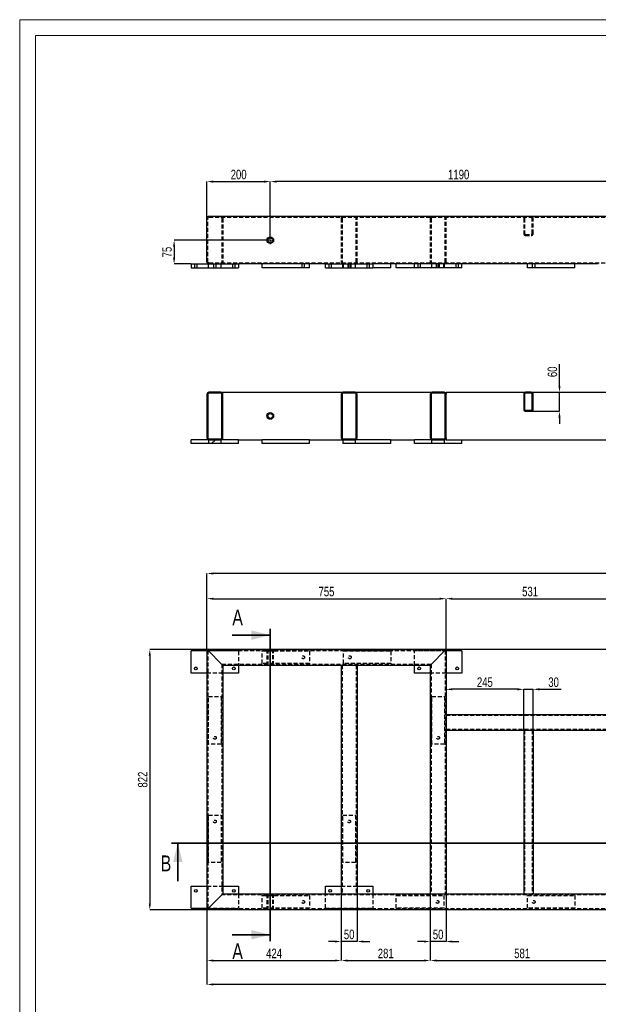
# Model space of a CAD drawing. Header units: millimetres. Extents: x 0 to 841, y 0 to 594.
# Tile 3 of 14: x 0 to 183, y 283 to 594. Entities that reach past the tile are written whole.
import ezdxf

# ---------------------------------------------------------------- set-up
doc = ezdxf.new("R2010")
doc.units = ezdxf.units.MM
doc.header["$PDSIZE"] = -1
doc.linetypes.add('CENTERX2', pattern=[20.32, 12.7, -2.54, 2.54, -2.54])
doc.linetypes.add('HIDDEN', pattern=[1.905, 1.27, -0.635])
for name, color, linetype in [('COTES', 1, 'Continuous'), ('TRAIT-FINS', 9, 'Continuous'), ('TRAIT-MIXTES', 3, 'CENTERX2'), ('TRAIT-TIRET', 2, 'HIDDEN')]:
    doc.layers.add(name, color=color, linetype=linetype)
doc.layers.add('TRAIT-FORT', color=4, linetype='Continuous', lineweight=25)
doc.styles.add('SLDTEXTSTYLE0', font='TXT', dxfattribs={"width": 0.75})
doc.dimstyles.new('SLDDIMSTYLE0', dxfattribs={"dimtxt": 3, "dimasz": 2, "dimexe": 0, "dimexo": 0.0625, "dimgap": 0.75, "dimtad": 1, "dimdec": 0, "dimlfac": 10, "dimrnd": 1e-09, "dimzin": 12, "dimdsep": 46, "dimtxsty": 'SLDTEXTSTYLE0', "dimsah": 1, "dimcen": 0.09, "dimadec": 0, "dimazin": 3, "dimtfac": 1, "dimtdec": 0, "dimtofl": 0, "dimtmove": 0, "dimatfit": 3, "dimfxl": 1, "dimfrac": 2, "dimtolj": 1, "dimtzin": 12, "dimarcsym": 0})
doc.dimstyles.new('SLDDIMSTYLE1', dxfattribs={"dimtxt": 3, "dimasz": 2, "dimexe": 0, "dimexo": 0.0625, "dimgap": 0.75, "dimtad": 1, "dimdec": 0, "dimlfac": 10, "dimrnd": 1e-09, "dimzin": 12, "dimdsep": 46, "dimtxsty": 'SLDTEXTSTYLE0', "dimsah": 1, "dimcen": 0.09, "dimadec": 0, "dimazin": 3, "dimtfac": 1, "dimtdec": 0, "dimtmove": 0, "dimatfit": 0, "dimfxl": 1, "dimfrac": 2, "dimtolj": 1, "dimtzin": 12, "dimarcsym": 0})
pattern_1 = [(45, (0, 0), (-13.4704, 13.4704), []), (45, (4.49, 2e-323), (-13.4704, 13.4704), []), (45, (8.98, 4e-323), (-13.4704, 13.4704), []), (45, (13.47, 6e-323), (-13.4704, 13.4704), [])]

# ---------------------------------------------------------------- blocks, each defined once
blk = doc.blocks.new('_D')
at = {"layer": 'COTES', "color": 0, "lineweight": -2, "transparency": 16777216}
for p, q in [((187.7, 395.27), (41.1, 395.27)), ((41.1, 393.27), (41.1, 315.07)), ((59.1, 313.07), (41.1, 313.07))]:
    blk.add_line(p, q, dxfattribs=at)
at = {"layer": 'COTES', "color": 0, "transparency": 16777216}
for points in [[(40.76, 393.27), (41.43, 393.27), (41.1, 395.27)], [(40.76, 315.07), (41.43, 315.07), (41.1, 313.07)]]:
    blk.add_solid(points, dxfattribs=at)
at = {"layer": 'Defpoints', "color": 0, "transparency": 16777216}
for p in [(187.76, 395.27), (41.1, 313.07), (59.16, 313.07)]:
    blk.add_point(p, dxfattribs=at)
at = {"layer": 'COTES', "color": 0, "transparency": 16777216, "insert": (37.35, 354.17), "char_height": 3, "attachment_point": 2, "rotation": 90, "style": 'SLDTEXTSTYLE0'}
blk.add_mtext('\\A1;822', dxfattribs=at)
blk = doc.blocks.new('_D_1')
at = {"layer": 'COTES', "color": 0, "lineweight": -2, "transparency": 16777216}
for p, q in [((59.16, 313.01), (59.16, 289.53)), ((350.86, 313.01), (350.86, 289.53)), ((348.86, 289.53), (61.16, 289.53))]:
    blk.add_line(p, q, dxfattribs=at)
at = {"layer": 'COTES', "color": 0, "transparency": 16777216}
for points in [[(61.16, 289.87), (61.16, 289.2), (59.16, 289.53)], [(348.86, 289.87), (348.86, 289.2), (350.86, 289.53)]]:
    blk.add_solid(points, dxfattribs=at)
at = {"layer": 'Defpoints', "color": 0, "transparency": 16777216}
for p in [(59.16, 313.07), (350.86, 313.07), (59.16, 289.53)]:
    blk.add_point(p, dxfattribs=at)
at = {"layer": 'COTES', "color": 0, "transparency": 16777216, "insert": (205.01, 293.28), "char_height": 3, "attachment_point": 2, "style": 'SLDTEXTSTYLE0'}
blk.add_mtext('\\A1;2917', dxfattribs=at)
blk = doc.blocks.new('_D_3')
at = {"layer": 'COTES', "color": 0, "lineweight": -2, "transparency": 16777216}
for p, q in [((101.56, 318.01), (101.56, 297.07)), ((59.16, 313.01), (59.16, 297.07)), ((61.16, 297.07), (99.56, 297.07))]:
    blk.add_line(p, q, dxfattribs=at)
at = {"layer": 'COTES', "color": 0, "transparency": 16777216}
for points in [[(61.16, 297.4), (61.16, 296.74), (59.16, 297.07)], [(99.56, 297.4), (99.56, 296.74), (101.56, 297.07)]]:
    blk.add_solid(points, dxfattribs=at)
at = {"layer": 'Defpoints', "color": 0, "transparency": 16777216}
for p in [(101.56, 318.07), (59.16, 313.07), (101.56, 297.07)]:
    blk.add_point(p, dxfattribs=at)
at = {"layer": 'COTES', "color": 0, "transparency": 16777216, "insert": (80.36, 300.82), "char_height": 3, "attachment_point": 2, "style": 'SLDTEXTSTYLE0'}
blk.add_mtext('\\A1;424', dxfattribs=at)
blk = doc.blocks.new('_D_4')
at = {"layer": 'COTES', "color": 0, "lineweight": -2, "transparency": 16777216}
for p, q in [((101.56, 318.01), (101.56, 297.07)), ((129.66, 318.01), (129.66, 297.07)), ((103.56, 297.07), (127.66, 297.07))]:
    blk.add_line(p, q, dxfattribs=at)
at = {"layer": 'COTES', "color": 0, "transparency": 16777216}
for points in [[(103.56, 297.4), (103.56, 296.74), (101.56, 297.07)], [(127.66, 297.4), (127.66, 296.74), (129.66, 297.07)]]:
    blk.add_solid(points, dxfattribs=at)
at = {"layer": 'Defpoints', "color": 0, "transparency": 16777216}
for p in [(101.56, 318.07), (129.66, 318.07), (129.66, 297.07)]:
    blk.add_point(p, dxfattribs=at)
at = {"layer": 'COTES', "color": 0, "transparency": 16777216, "insert": (115.61, 300.82), "char_height": 3, "attachment_point": 2, "style": 'SLDTEXTSTYLE0'}
blk.add_mtext('\\A1;281', dxfattribs=at)
blk = doc.blocks.new('_D_5')
at = {"layer": 'COTES', "color": 0, "lineweight": -2, "transparency": 16777216}
for p, q in [((129.66, 318.01), (129.66, 297.07)), ((187.76, 318.01), (187.76, 297.07)), ((131.66, 297.07), (185.76, 297.07))]:
    blk.add_line(p, q, dxfattribs=at)
at = {"layer": 'COTES', "color": 0, "transparency": 16777216}
for points in [[(131.66, 297.4), (131.66, 296.74), (129.66, 297.07)], [(185.76, 297.4), (185.76, 296.74), (187.76, 297.07)]]:
    blk.add_solid(points, dxfattribs=at)
at = {"layer": 'Defpoints', "color": 0, "transparency": 16777216}
for p in [(129.66, 318.07), (187.76, 318.07), (187.76, 297.07)]:
    blk.add_point(p, dxfattribs=at)
at = {"layer": 'COTES', "color": 0, "transparency": 16777216, "insert": (158.71, 300.82), "char_height": 3, "attachment_point": 2, "style": 'SLDTEXTSTYLE0'}
blk.add_mtext('\\A1;581', dxfattribs=at)
blk = doc.blocks.new('_D_9')
at = {"layer": 'COTES', "color": 0, "lineweight": -2, "transparency": 16777216}
for p, q in [((101.56, 318.01), (101.56, 303.07)), ((106.56, 318.01), (106.56, 303.07)), ((99.56, 303.07), (97.56, 303.07)), ((106.56, 303.07), (101.56, 303.07)), ((108.56, 303.07), (110.56, 303.07))]:
    blk.add_line(p, q, dxfattribs=at)
at = {"layer": 'COTES', "color": 0, "transparency": 16777216}
for points in [[(99.56, 303.4), (99.56, 302.74), (101.56, 303.07)], [(108.56, 303.4), (108.56, 302.74), (106.56, 303.07)]]:
    blk.add_solid(points, dxfattribs=at)
at = {"layer": 'Defpoints', "color": 0, "transparency": 16777216}
for p in [(101.56, 318.07), (106.56, 318.07), (101.56, 303.07)]:
    blk.add_point(p, dxfattribs=at)
at = {"layer": 'COTES', "color": 0, "transparency": 16777216, "insert": (104.06, 306.82), "char_height": 3, "attachment_point": 2, "style": 'SLDTEXTSTYLE0'}
blk.add_mtext('\\A1;50', dxfattribs=at)
blk = doc.blocks.new('_D_10')
at = {"layer": 'COTES', "color": 0, "lineweight": -2, "transparency": 16777216}
for p, q in [((129.66, 318.01), (129.66, 303.07)), ((134.66, 318.01), (134.66, 303.07)), ((127.66, 303.07), (125.66, 303.07)), ((134.66, 303.07), (129.66, 303.07)), ((136.66, 303.07), (138.66, 303.07))]:
    blk.add_line(p, q, dxfattribs=at)
at = {"layer": 'COTES', "color": 0, "transparency": 16777216}
for points in [[(127.66, 303.4), (127.66, 302.74), (129.66, 303.07)], [(136.66, 303.4), (136.66, 302.74), (134.66, 303.07)]]:
    blk.add_solid(points, dxfattribs=at)
at = {"layer": 'Defpoints', "color": 0, "transparency": 16777216}
for p in [(129.66, 318.07), (134.66, 318.07), (129.66, 303.07)]:
    blk.add_point(p, dxfattribs=at)
at = {"layer": 'COTES', "color": 0, "transparency": 16777216, "insert": (132.16, 306.82), "char_height": 3, "attachment_point": 2, "style": 'SLDTEXTSTYLE0'}
blk.add_mtext('\\A1;50', dxfattribs=at)
blk = doc.blocks.new('_D_15')
at = {"layer": 'COTES', "color": 0, "lineweight": -2, "transparency": 16777216}
for p, q in [((59.16, 395.33), (59.16, 411.27)), ((61.16, 411.27), (132.66, 411.27)), ((134.66, 395.33), (134.66, 411.27))]:
    blk.add_line(p, q, dxfattribs=at)
at = {"layer": 'COTES', "color": 0, "transparency": 16777216}
for points in [[(61.16, 411.6), (61.16, 410.94), (59.16, 411.27)], [(132.66, 411.6), (132.66, 410.94), (134.66, 411.27)]]:
    blk.add_solid(points, dxfattribs=at)
at = {"layer": 'Defpoints', "color": 0, "transparency": 16777216}
for p in [(134.66, 411.27), (59.16, 395.27), (134.66, 395.27)]:
    blk.add_point(p, dxfattribs=at)
at = {"layer": 'COTES', "color": 0, "transparency": 16777216, "insert": (96.91, 415.02), "char_height": 3, "attachment_point": 2, "style": 'SLDTEXTSTYLE0'}
blk.add_mtext('\\A1;755', dxfattribs=at)
blk = doc.blocks.new('_D_16')
at = {"layer": 'COTES', "color": 0, "lineweight": -2, "transparency": 16777216}
for p, q in [((134.66, 395.33), (134.66, 411.27)), ((136.66, 411.27), (185.76, 411.27)), ((187.76, 395.33), (187.76, 411.27))]:
    blk.add_line(p, q, dxfattribs=at)
at = {"layer": 'COTES', "color": 0, "transparency": 16777216}
for points in [[(136.66, 411.6), (136.66, 410.94), (134.66, 411.27)], [(185.76, 411.6), (185.76, 410.94), (187.76, 411.27)]]:
    blk.add_solid(points, dxfattribs=at)
at = {"layer": 'Defpoints', "color": 0, "transparency": 16777216}
for p in [(187.76, 411.27), (134.66, 395.27), (187.76, 395.27)]:
    blk.add_point(p, dxfattribs=at)
at = {"layer": 'COTES', "color": 0, "transparency": 16777216, "insert": (161.21, 415.02), "char_height": 3, "attachment_point": 2, "style": 'SLDTEXTSTYLE0'}
blk.add_mtext('\\A1;531', dxfattribs=at)
blk = doc.blocks.new('_D_18')
at = {"layer": 'COTES', "color": 0, "lineweight": -2, "transparency": 16777216}
for p, q in [((59.16, 395.33), (59.16, 419.22)), ((348.66, 419.22), (61.16, 419.22)), ((350.66, 395.33), (350.66, 419.22))]:
    blk.add_line(p, q, dxfattribs=at)
at = {"layer": 'COTES', "color": 0, "transparency": 16777216}
for points in [[(61.16, 419.55), (61.16, 418.89), (59.16, 419.22)], [(348.66, 419.55), (348.66, 418.89), (350.66, 419.22)]]:
    blk.add_solid(points, dxfattribs=at)
at = {"layer": 'Defpoints', "color": 0, "transparency": 16777216}
for p in [(59.16, 419.22), (59.16, 395.27), (350.66, 395.27)]:
    blk.add_point(p, dxfattribs=at)
at = {"layer": 'COTES', "color": 0, "transparency": 16777216, "insert": (204.91, 422.97), "char_height": 3, "attachment_point": 2, "style": 'SLDTEXTSTYLE0'}
blk.add_mtext('\\A1;2915', dxfattribs=at)
blk = doc.blocks.new('_D_19')
at = {"layer": 'COTES', "color": 0, "lineweight": -2, "transparency": 16777216}
for p, q in [((134.66, 395.21), (134.66, 382.67)), ((157.19, 382.67), (136.66, 382.67)), ((159.19, 369.83), (159.19, 382.67))]:
    blk.add_line(p, q, dxfattribs=at)
at = {"layer": 'COTES', "color": 0, "transparency": 16777216}
for points in [[(136.66, 383), (136.66, 382.34), (134.66, 382.67)], [(157.19, 383), (157.19, 382.34), (159.19, 382.67)]]:
    blk.add_solid(points, dxfattribs=at)
at = {"layer": 'Defpoints', "color": 0, "transparency": 16777216}
for p in [(134.66, 395.27), (134.66, 382.67), (159.19, 369.77)]:
    blk.add_point(p, dxfattribs=at)
at = {"layer": 'COTES', "color": 0, "transparency": 16777216, "insert": (146.93, 386.42), "char_height": 3, "attachment_point": 2, "style": 'SLDTEXTSTYLE0'}
blk.add_mtext('\\A1;245', dxfattribs=at)
blk = doc.blocks.new('_D_20')
at = {"layer": 'COTES', "color": 0, "lineweight": -2, "transparency": 16777216}
for p, q in [((157.19, 382.67), (155.19, 382.67)), ((159.19, 369.83), (159.19, 382.67)), ((159.19, 382.67), (162.19, 382.67)), ((162.19, 369.83), (162.19, 382.67)), ((164.19, 382.67), (171.07, 382.67))]:
    blk.add_line(p, q, dxfattribs=at)
at = {"layer": 'COTES', "color": 0, "transparency": 16777216}
for points in [[(157.19, 383), (157.19, 382.34), (159.19, 382.67)], [(164.19, 383), (164.19, 382.34), (162.19, 382.67)]]:
    blk.add_solid(points, dxfattribs=at)
at = {"layer": 'Defpoints', "color": 0, "transparency": 16777216}
for p in [(162.19, 382.67), (159.19, 369.77), (162.19, 369.77)]:
    blk.add_point(p, dxfattribs=at)
at = {"layer": 'COTES', "color": 0, "transparency": 16777216, "insert": (168.63, 386.42), "char_height": 3, "attachment_point": 2, "style": 'SLDTEXTSTYLE0'}
blk.add_mtext('\\A1;30', dxfattribs=at)
blk = doc.blocks.new('_D_92')
at = {"layer": 'COTES', "color": 0, "lineweight": -2, "transparency": 16777216}
for p, q in [((170.5, 478.44), (170.5, 485.31)), ((134.72, 476.44), (170.5, 476.44)), ((170.5, 470.44), (170.5, 476.44)), ((161.66, 470.44), (170.5, 470.44)), ((170.5, 468.44), (170.5, 466.44))]:
    blk.add_line(p, q, dxfattribs=at)
at = {"layer": 'COTES', "color": 0, "transparency": 16777216}
for points in [[(170.16, 478.44), (170.83, 478.44), (170.5, 476.44)], [(170.16, 468.44), (170.83, 468.44), (170.5, 470.44)]]:
    blk.add_solid(points, dxfattribs=at)
at = {"layer": 'Defpoints', "color": 0, "transparency": 16777216}
for p in [(134.66, 476.44), (170.5, 476.44), (161.59, 470.44)]:
    blk.add_point(p, dxfattribs=at)
at = {"layer": 'COTES', "color": 0, "transparency": 16777216, "insert": (166.75, 482.87), "char_height": 3, "attachment_point": 2, "rotation": 90, "style": 'SLDTEXTSTYLE0'}
blk.add_mtext('\\A1;60', dxfattribs=at)
blk = doc.blocks.new('_D_93')
at = {"layer": 'COTES', "color": 0, "lineweight": -2, "transparency": 16777216}
for p, q in [((79.16, 525.72), (79.16, 542.9)), ((196.16, 542.9), (81.16, 542.9)), ((198.16, 525.72), (198.16, 542.9))]:
    blk.add_line(p, q, dxfattribs=at)
at = {"layer": 'COTES', "color": 0, "transparency": 16777216}
for points in [[(81.16, 543.24), (81.16, 542.57), (79.16, 542.9)], [(196.16, 543.24), (196.16, 542.57), (198.16, 542.9)]]:
    blk.add_solid(points, dxfattribs=at)
at = {"layer": 'Defpoints', "color": 0, "transparency": 16777216}
for p in [(79.16, 542.9), (79.16, 525.66), (198.16, 525.66)]:
    blk.add_point(p, dxfattribs=at)
at = {"layer": 'COTES', "color": 0, "transparency": 16777216, "insert": (138.66, 546.65), "char_height": 3, "attachment_point": 2, "style": 'SLDTEXTSTYLE0'}
blk.add_mtext('\\A1;1190', dxfattribs=at)
blk = doc.blocks.new('_D_94')
at = {"layer": 'COTES', "color": 0, "lineweight": -2, "transparency": 16777216}
for p, q in [((59.16, 531.37), (59.16, 542.9)), ((61.16, 542.9), (77.16, 542.9)), ((79.16, 525.72), (79.16, 542.9))]:
    blk.add_line(p, q, dxfattribs=at)
at = {"layer": 'COTES', "color": 0, "transparency": 16777216}
for points in [[(61.16, 543.24), (61.16, 542.57), (59.16, 542.9)], [(77.16, 543.24), (77.16, 542.57), (79.16, 542.9)]]:
    blk.add_solid(points, dxfattribs=at)
at = {"layer": 'Defpoints', "color": 0, "transparency": 16777216}
for p in [(79.16, 542.9), (59.16, 531.31), (79.16, 525.66)]:
    blk.add_point(p, dxfattribs=at)
at = {"layer": 'COTES', "color": 0, "transparency": 16777216, "insert": (69.16, 546.65), "char_height": 3, "attachment_point": 2, "style": 'SLDTEXTSTYLE0'}
blk.add_mtext('\\A1;200', dxfattribs=at)
blk = doc.blocks.new('_D_95')
at = {"layer": 'COTES', "color": 0, "lineweight": -2, "transparency": 16777216}
for p, q in [((77.85, 524.41), (48.78, 524.41)), ((48.78, 522.41), (48.78, 518.91)), ((54.1, 516.91), (48.78, 516.91))]:
    blk.add_line(p, q, dxfattribs=at)
at = {"layer": 'COTES', "color": 0, "transparency": 16777216}
for points in [[(48.45, 522.41), (49.11, 522.41), (48.78, 524.41)], [(48.45, 518.91), (49.11, 518.91), (48.78, 516.91)]]:
    blk.add_solid(points, dxfattribs=at)
at = {"layer": 'Defpoints', "color": 0, "transparency": 16777216}
for p in [(77.91, 524.41), (48.78, 516.91), (54.16, 516.91)]:
    blk.add_point(p, dxfattribs=at)
at = {"layer": 'COTES', "color": 0, "transparency": 16777216, "insert": (45.03, 520.66), "char_height": 3, "attachment_point": 2, "rotation": 90, "style": 'SLDTEXTSTYLE0'}
blk.add_mtext('\\A1;75', dxfattribs=at)
blk = doc.blocks.new('SW_CENTERMARKSYMBOL_43')
at = {"layer": 'TRAIT-MIXTES', "color": 0}
for p, q in [((-0.4, 0), (-1.25, 0)), ((0, 0), (-0.2, 0)), ((0, 0.4), (0, 1.25)), ((0, 0), (0, 0.2)), ((0, 0), (0, -0.2)), ((0, 0), (0.2, 0)), ((0.4, 0), (1.25, 0)), ((0, -0.4), (0, -1.25))]:
    blk.add_line(p, q, dxfattribs=at)

msp = doc.modelspace()

# ---------------------------------------------------------------- hatches: boundary and pattern name
at = {"layer": 'TRAIT-FINS'}
h = msp.add_hatch(dxfattribs=at)
h.set_pattern_fill('DIN 201 ACIER ET FONTE', color=256, style=0, pattern_type=2)
h.set_pattern_definition(pattern_1)
edge = h.paths.add_edge_path(flags=0)
edge.add_line((59.76, 461.44), (63.56, 461.44))
edge.add_arc((63.56, 462.04), 0.6, 270, 360)
edge.add_line((64.16, 462.04), (64.16, 475.84))
edge.add_arc((63.56, 475.84), 0.6, 0, 90)
edge.add_line((63.56, 476.44), (59.76, 476.44))
edge.add_arc((59.76, 475.84), 0.6, 90, 180)
edge.add_line((59.16, 475.84), (59.16, 462.04))
edge.add_arc((59.76, 462.04), 0.6, 180, 270)
edge = h.paths.add_edge_path(flags=0)
edge.add_arc((63.56, 462.04), 0.3, 270, 360, ccw=False)
edge.add_line((63.56, 461.74), (59.76, 461.74))
edge.add_arc((59.76, 462.04), 0.3, 180, 270, ccw=False)
edge.add_line((59.46, 462.04), (59.46, 475.84))
edge.add_arc((59.76, 475.84), 0.3, 90, 180, ccw=False)
edge.add_line((59.76, 476.14), (63.56, 476.14))
edge.add_arc((63.56, 475.84), 0.3, 0, 90, ccw=False)
edge.add_line((63.86, 475.84), (63.86, 462.04))
h = msp.add_hatch(dxfattribs=at)
h.set_pattern_fill('DIN 201 ACIER ET FONTE', color=256, style=0, pattern_type=2)
h.set_pattern_definition(pattern_1)
edge = h.paths.add_edge_path(flags=0)
edge.add_line((102.16, 461.44), (105.96, 461.44))
edge.add_arc((105.96, 462.04), 0.6, 270, 360)
edge.add_line((106.56, 462.04), (106.56, 475.84))
edge.add_arc((105.96, 475.84), 0.6, 0, 90)
edge.add_line((105.96, 476.44), (102.16, 476.44))
edge.add_arc((102.16, 475.84), 0.6, 90, 180)
edge.add_line((101.56, 475.84), (101.56, 462.04))
edge.add_arc((102.16, 462.04), 0.6, 180, 270)
edge = h.paths.add_edge_path(flags=0)
edge.add_arc((105.96, 462.04), 0.3, 270, 360, ccw=False)
edge.add_line((105.96, 461.74), (102.16, 461.74))
edge.add_arc((102.16, 462.04), 0.3, 180, 270, ccw=False)
edge.add_line((101.86, 462.04), (101.86, 475.84))
edge.add_arc((102.16, 475.84), 0.3, 90, 180, ccw=False)
edge.add_line((102.16, 476.14), (105.96, 476.14))
edge.add_arc((105.96, 475.84), 0.3, 0, 90, ccw=False)
edge.add_line((106.26, 475.84), (106.26, 462.04))
h = msp.add_hatch(dxfattribs=at)
h.set_pattern_fill('DIN 201 ACIER ET FONTE', color=256, style=0, pattern_type=2)
h.set_pattern_definition(pattern_1)
edge = h.paths.add_edge_path(flags=0)
edge.add_line((130.26, 461.44), (134.06, 461.44))
edge.add_arc((134.06, 462.04), 0.6, 270, 360)
edge.add_line((134.66, 462.04), (134.66, 475.84))
edge.add_arc((134.06, 475.84), 0.6, 0, 90)
edge.add_line((134.06, 476.44), (130.26, 476.44))
edge.add_arc((130.26, 475.84), 0.6, 90, 180)
edge.add_line((129.66, 475.84), (129.66, 462.04))
edge.add_arc((130.26, 462.04), 0.6, 180, 270)
edge = h.paths.add_edge_path(flags=0)
edge.add_arc((134.06, 462.04), 0.3, 270, 360, ccw=False)
edge.add_line((134.06, 461.74), (130.26, 461.74))
edge.add_arc((130.26, 462.04), 0.3, 180, 270, ccw=False)
edge.add_line((129.96, 462.04), (129.96, 475.84))
edge.add_arc((130.26, 475.84), 0.3, 90, 180, ccw=False)
edge.add_line((130.26, 476.14), (134.06, 476.14))
edge.add_arc((134.06, 475.84), 0.3, 0, 90, ccw=False)
edge.add_line((134.36, 475.84), (134.36, 462.04))
h = msp.add_hatch(dxfattribs=at)
h.set_pattern_fill('DIN 201 ACIER ET FONTE', color=256, style=0, pattern_type=2)
h.set_pattern_definition(pattern_1)
edge = h.paths.add_edge_path(flags=0)
edge.add_arc((161.59, 471.04), 0.6, 270, 360)
edge.add_line((162.19, 471.04), (162.19, 475.84))
edge.add_arc((161.59, 475.84), 0.6, 0, 90)
edge.add_line((161.59, 476.44), (159.79, 476.44))
edge.add_arc((159.79, 475.84), 0.6, 90, 180)
edge.add_line((159.19, 475.84), (159.19, 471.04))
edge.add_arc((159.79, 471.04), 0.6, 180, 270)
edge.add_line((159.79, 470.44), (161.59, 470.44))
edge = h.paths.add_edge_path(flags=0)
edge.add_line((161.59, 470.74), (159.79, 470.74))
edge.add_arc((159.79, 471.04), 0.3, 180, 270, ccw=False)
edge.add_line((159.49, 471.04), (159.49, 475.84))
edge.add_arc((159.79, 475.84), 0.3, 90, 180, ccw=False)
edge.add_line((159.79, 476.14), (161.59, 476.14))
edge.add_arc((161.59, 475.84), 0.3, 0, 90, ccw=False)
edge.add_line((161.89, 475.84), (161.89, 471.04))
edge.add_arc((161.59, 471.04), 0.3, 270, 360, ccw=False)
h = msp.add_hatch(dxfattribs=at)
h.set_pattern_fill('DIN 201 ACIER ET FONTE', color=256, style=0, pattern_type=2)
h.set_pattern_definition(pattern_1)
h.paths.add_polyline_path([(59.66, 460.24), (63.66, 460.24), (63.66, 461.44), (59.66, 461.44)], flags=0)
h = msp.add_hatch(dxfattribs=at)
h.set_pattern_fill('DIN 201 ACIER ET FONTE', color=256, style=0, pattern_type=2)
h.set_pattern_definition(pattern_1)
h.paths.add_polyline_path([(102.06, 460.24), (106.06, 460.24), (106.06, 461.44), (102.06, 461.44)], flags=0)

# ---------------------------------------------------------------- linework, layer by layer
at = {"lineweight": 18}
for p, q in [((841, 594), (0, 594)), ((0, 594), (0, 0)), ((5, 589), (5, 5)), ((836, 589), (5, 589))]:
    msp.add_line(p, q, dxfattribs=at)
at = {"lineweight": 35}
for p, q in [((79.16, 401.75), (79.16, 303.21)), ((67.16, 399.75), (79.16, 399.75)), ((363.99, 334.15), (47.96, 334.15)), ((49.96, 322.15), (49.96, 334.15)), ((67.16, 305.21), (79.16, 305.21))]:
    msp.add_line(p, q, dxfattribs=at)
for points in [[(79.16, 399.75), (73.16, 401.25), (73.16, 398.25)], [(49.96, 334.15), (48.46, 328.15), (51.46, 328.15)], [(79.16, 305.21), (73.16, 306.71), (73.16, 303.71)]]:
    msp.add_solid(points, dxfattribs=at)
at = {"layer": 'TRAIT-FORT', "lineweight": 25}
for p, q in [((350.66, 531.91), (59.76, 531.91)), ((59.16, 517.51), (59.16, 531.31)), ((54.16, 516.91), (54.16, 515.71)), ((54.16, 516.91), (69.16, 516.91)), ((76.56, 516.91), (69.16, 516.91)), ((69.16, 516.91), (69.16, 515.71)), ((91.56, 516.91), (76.56, 516.91)), ((76.56, 515.71), (76.56, 516.91)), ((96.56, 516.91), (91.56, 516.91)), ((91.56, 515.71), (91.56, 516.91)), ((96.56, 516.91), (111.56, 516.91)), ((96.56, 515.71), (96.56, 516.91)), ((111.56, 516.91), (111.56, 515.71)), ((118.96, 516.91), (111.56, 516.91)), ((117.26, 515.71), (117.26, 516.91)), ((118.96, 515.71), (118.96, 516.91)), ((133.96, 516.91), (118.96, 516.91)), ((133.96, 515.71), (133.96, 516.91)), ((160.36, 516.91), (133.96, 516.91)), ((134.16, 515.71), (134.16, 516.91)), ((139.66, 515.71), (139.66, 516.91)), ((160.36, 515.71), (160.36, 516.91)), ((175.36, 516.91), (160.36, 516.91)), ((175.36, 515.71), (175.36, 516.91)), ((182.76, 516.91), (175.36, 516.91)), ((54.16, 515.71), (69.16, 515.71)), ((91.56, 515.71), (76.56, 515.71)), ((96.56, 515.71), (111.56, 515.71)), ((117.26, 515.71), (111.56, 515.71)), ((133.96, 515.71), (118.96, 515.71)), ((134.16, 515.71), (133.96, 515.71)), ((139.66, 515.71), (134.16, 515.71)), ((175.36, 515.71), (160.36, 515.71)), ((59.16, 475.84), (59.16, 462.04)), ((59.46, 475.84), (59.46, 462.04)), ((63.56, 476.44), (59.76, 476.44)), ((63.56, 476.14), (59.76, 476.14)), ((63.56, 476.44), (102.16, 476.44)), ((63.86, 462.04), (63.86, 475.84)), ((64.16, 462.04), (64.16, 475.84)), ((101.56, 475.84), (101.56, 462.04)), ((101.86, 475.84), (101.86, 462.04)), ((105.96, 476.44), (102.16, 476.44)), ((105.96, 476.14), (102.16, 476.14)), ((105.96, 476.44), (130.26, 476.44)), ((106.26, 462.04), (106.26, 475.84)), ((106.56, 462.04), (106.56, 475.84)), ((129.66, 475.84), (129.66, 462.04)), ((129.96, 475.84), (129.96, 462.04)), ((134.06, 476.44), (130.26, 476.44)), ((134.06, 476.14), (130.26, 476.14)), ((134.36, 462.04), (134.36, 475.84)), ((134.66, 476.44), (159.79, 476.44)), ((134.66, 476.44), (134.66, 475.84)), ((134.66, 462.04), (134.66, 475.84)), ((159.19, 475.84), (159.19, 471.04)), ((159.49, 475.84), (159.49, 471.04)), ((161.59, 476.44), (159.79, 476.44)), ((161.59, 476.14), (159.79, 476.14)), ((161.59, 476.44), (188.36, 476.44)), ((161.89, 471.04), (161.89, 475.84)), ((162.19, 471.04), (162.19, 475.84)), ((159.79, 470.74), (161.59, 470.74)), ((159.79, 470.44), (161.59, 470.44)), ((54.16, 460.24), (54.16, 461.44)), ((59.66, 461.44), (54.16, 461.44)), ((59.66, 460.24), (54.16, 460.24)), ((63.66, 461.44), (59.66, 461.44)), ((59.66, 461.44), (59.66, 460.24)), ((63.66, 460.24), (59.66, 460.24)), ((59.76, 461.74), (63.56, 461.74)), ((59.76, 461.44), (63.56, 461.44)), ((63.66, 460.24), (63.66, 461.44)), ((69.16, 461.44), (63.66, 461.44)), ((69.16, 460.24), (63.66, 460.24)), ((69.16, 461.44), (76.56, 461.44)), ((69.16, 460.24), (69.16, 461.44)), ((76.56, 460.24), (76.56, 461.44)), ((91.56, 461.44), (76.56, 461.44)), ((91.56, 460.24), (76.56, 460.24)), ((91.56, 461.44), (102.06, 461.44)), ((91.56, 460.24), (91.56, 461.44)), ((106.06, 461.44), (102.06, 461.44)), ((102.06, 461.44), (102.06, 460.24)), ((106.06, 460.24), (102.06, 460.24)), ((102.16, 461.74), (105.96, 461.74)), ((102.16, 461.44), (105.96, 461.44)), ((106.06, 460.24), (106.06, 461.44)), ((117.26, 461.44), (106.06, 461.44)), ((117.26, 460.24), (106.06, 460.24)), ((117.26, 461.44), (124.66, 461.44)), ((117.26, 460.24), (117.26, 461.44)), ((130.16, 461.44), (124.66, 461.44)), ((124.66, 460.24), (124.66, 461.44)), ((130.16, 460.24), (124.66, 460.24)), ((130.16, 460.24), (130.16, 461.44)), ((134.16, 460.24), (130.16, 460.24)), ((130.26, 461.74), (134.06, 461.74)), ((130.26, 461.44), (134.06, 461.44)), ((134.66, 461.44), (134.16, 461.44)), ((134.16, 460.24), (134.16, 461.44)), ((139.66, 460.24), (134.16, 460.24)), ((134.66, 462.04), (134.66, 461.44)), ((134.66, 461.44), (188.26, 461.44)), ((139.66, 460.24), (139.66, 461.44)), ((54.16, 387.77), (54.16, 394.77)), ((59.16, 394.77), (54.16, 394.77)), ((59.16, 395.27), (134.66, 395.27)), ((59.16, 395.27), (59.16, 313.07)), ((63.56, 390.87), (59.76, 394.67)), ((134.06, 394.67), (130.26, 390.87)), ((134.66, 395.27), (134.66, 374.77)), ((139.66, 394.77), (134.66, 394.77)), ((139.66, 394.77), (139.66, 387.77)), ((64.16, 390.27), (101.56, 390.27)), ((64.16, 390.27), (64.16, 318.07)), ((69.16, 390.27), (69.16, 387.77)), ((101.56, 390.27), (101.56, 318.07)), ((101.56, 390.27), (102.16, 390.27)), ((102.16, 390.27), (105.96, 390.27)), ((105.96, 390.27), (106.56, 390.27)), ((106.56, 390.27), (106.56, 318.07)), ((106.56, 390.27), (129.66, 390.27)), ((124.66, 387.77), (124.66, 390.27)), ((129.66, 390.27), (129.66, 318.07)), ((59.16, 387.77), (54.16, 387.77)), ((69.16, 387.77), (64.16, 387.77)), ((129.66, 387.77), (124.66, 387.77)), ((139.66, 387.77), (134.66, 387.77)), ((134.66, 374.77), (187.76, 374.77)), ((134.66, 374.77), (134.66, 374.17)), ((134.66, 374.17), (134.66, 370.37)), ((134.66, 370.37), (134.66, 369.77)), ((134.66, 369.77), (159.19, 369.77)), ((134.66, 369.77), (134.66, 318.07)), ((159.19, 369.77), (159.19, 318.07)), ((159.19, 369.77), (159.79, 369.77)), ((159.79, 369.77), (161.59, 369.77)), ((161.59, 369.77), (162.19, 369.77)), ((162.19, 369.77), (187.76, 369.77)), ((162.19, 369.77), (162.19, 318.07)), ((54.16, 320.57), (59.16, 320.57)), ((54.16, 313.57), (54.16, 320.57)), ((64.16, 320.57), (69.16, 320.57)), ((69.16, 320.57), (69.16, 318.07)), ((96.56, 320.57), (101.56, 320.57)), ((96.56, 318.07), (96.56, 320.57)), ((106.56, 320.57), (111.56, 320.57)), ((111.56, 320.57), (111.56, 318.07)), ((59.76, 313.67), (63.56, 317.47)), ((101.56, 318.07), (64.16, 318.07)), ((102.16, 318.07), (101.56, 318.07)), ((105.96, 318.07), (102.16, 318.07)), ((106.56, 318.07), (105.96, 318.07)), ((129.66, 318.07), (106.56, 318.07)), ((130.26, 318.07), (129.66, 318.07)), ((134.06, 318.07), (130.26, 318.07)), ((134.66, 318.07), (134.06, 318.07)), ((159.19, 318.07), (134.66, 318.07)), ((159.79, 318.07), (159.19, 318.07)), ((161.59, 318.07), (159.79, 318.07)), ((162.19, 318.07), (161.59, 318.07)), ((187.76, 318.07), (162.19, 318.07)), ((54.16, 313.57), (59.16, 313.57)), ((350.66, 313.07), (59.16, 313.07))]:
    msp.add_line(p, q, dxfattribs=at)
at = {"layer": 'TRAIT-FORT', "lineweight": 25, "flags": 128}
for points in [[(59.76, 394.67), (59.66, 394.77), (59.56, 394.88), (59.46, 394.97), (59.38, 395.06), (59.3, 395.13), (59.24, 395.19), (59.2, 395.23), (59.17, 395.26), (59.16, 395.27)], [(59.76, 394.67), (59.64, 394.79), (59.53, 394.9), (59.43, 395), (59.34, 395.09), (59.26, 395.17), (59.21, 395.22), (59.17, 395.26), (59.16, 395.27)], [(134.66, 395.27), (134.65, 395.26), (134.62, 395.23), (134.58, 395.19), (134.52, 395.13), (134.45, 395.06), (134.36, 394.97), (134.27, 394.88), (134.16, 394.77), (134.06, 394.67)], [(134.06, 394.67), (134.16, 394.77), (134.27, 394.88), (134.36, 394.97), (134.45, 395.06), (134.52, 395.13), (134.58, 395.19), (134.62, 395.23), (134.65, 395.26), (134.66, 395.27)], [(64.16, 390.27), (64.15, 390.28), (64.12, 390.32), (64.06, 390.37), (63.98, 390.45), (63.89, 390.54), (63.79, 390.64), (63.68, 390.75), (63.56, 390.87)], [(64.16, 390.27), (64.15, 390.28), (64.12, 390.32), (64.06, 390.37), (63.98, 390.45), (63.89, 390.54), (63.79, 390.64), (63.68, 390.75), (63.56, 390.87)], [(130.26, 390.87), (130.14, 390.75), (130.03, 390.64), (129.93, 390.54), (129.84, 390.45), (129.76, 390.37), (129.71, 390.32), (129.67, 390.28), (129.66, 390.27)], [(129.66, 390.27), (129.67, 390.28), (129.71, 390.32), (129.76, 390.37), (129.84, 390.45), (129.93, 390.54), (130.03, 390.64), (130.14, 390.75), (130.26, 390.87)], [(63.56, 317.47), (63.68, 317.59), (63.79, 317.7), (63.89, 317.8), (63.98, 317.89), (64.06, 317.97), (64.12, 318.02), (64.15, 318.06), (64.16, 318.07)], [(63.56, 317.47), (63.68, 317.59), (63.79, 317.7), (63.89, 317.8), (63.98, 317.89), (64.06, 317.97), (64.12, 318.02), (64.15, 318.06), (64.16, 318.07)], [(59.16, 313.07), (59.17, 313.08), (59.21, 313.12), (59.26, 313.17), (59.34, 313.25), (59.43, 313.34), (59.53, 313.44), (59.64, 313.55), (59.76, 313.67)], [(59.16, 313.07), (59.17, 313.08), (59.21, 313.12), (59.26, 313.17), (59.34, 313.25), (59.43, 313.34), (59.53, 313.44), (59.64, 313.55), (59.76, 313.67)]]:
    msp.add_lwpolyline(points, dxfattribs=at)
at = {"layer": 'TRAIT-FORT', "lineweight": 25}
for centre, radius in [((79.16, 524.41), 1.05), ((79.16, 524.41), 0.75), ((79.16, 468.94), 1.05), ((79.16, 468.94), 0.75), ((55.66, 389.27), 0.45), ((67.66, 389.27), 0.45), ((126.16, 389.27), 0.45), ((138.16, 389.27), 0.45), ((55.66, 319.07), 0.45), ((67.66, 319.07), 0.45), ((98.06, 319.07), 0.45), ((110.06, 319.07), 0.45)]:
    msp.add_circle(centre, radius, dxfattribs=at)
for centre, radius, start, end in [((59.76, 531.31), 0.6, 90, 180), ((59.76, 517.51), 0.6, 180, 270), ((59.76, 475.84), 0.6, 90, 180), ((59.76, 475.84), 0.3, 90, 180), ((63.56, 475.84), 0.6, 0, 90), ((63.56, 475.84), 0.3, 0, 90), ((102.16, 475.84), 0.6, 90, 180), ((102.16, 475.84), 0.3, 90, 180), ((105.96, 475.84), 0.6, 0, 90), ((105.96, 475.84), 0.3, 0, 90), ((130.26, 475.84), 0.6, 90, 180), ((130.26, 475.84), 0.3, 90, 180), ((134.06, 475.84), 0.6, 0, 90), ((134.06, 475.84), 0.3, 0, 90), ((159.79, 475.84), 0.6, 90, 180), ((159.79, 475.84), 0.3, 90, 180), ((161.59, 475.84), 0.6, 0, 90), ((161.59, 475.84), 0.3, 0, 90), ((159.79, 471.04), 0.6, 180, 270), ((159.79, 471.04), 0.3, 180, 270), ((161.59, 471.04), 0.6, 270, 0), ((161.59, 471.04), 0.3, 270, 0), ((59.76, 462.04), 0.6, 180, 270), ((59.76, 462.04), 0.3, 180, 270), ((63.56, 462.04), 0.6, 270, 0), ((63.56, 462.04), 0.3, 270, 0), ((102.16, 462.04), 0.6, 180, 270), ((102.16, 462.04), 0.3, 180, 270), ((105.96, 462.04), 0.6, 270, 0), ((105.96, 462.04), 0.3, 270, 0), ((130.26, 462.04), 0.6, 180, 270), ((130.26, 462.04), 0.3, 180, 270), ((134.06, 462.04), 0.6, 270, 0), ((134.06, 462.04), 0.3, 270, 0)]:
    msp.add_arc(centre, radius, start, end, dxfattribs=at)
at = {"layer": 'TRAIT-TIRET'}
for p, q in [((350.66, 531.61), (59.76, 531.61)), ((134.66, 531.91), (134.66, 531.31)), ((59.46, 517.51), (59.46, 531.31)), ((63.86, 531.31), (63.86, 517.51)), ((64.16, 531.31), (64.16, 517.51)), ((101.56, 531.31), (101.56, 517.51)), ((101.86, 531.31), (101.86, 517.51)), ((106.26, 517.51), (106.26, 531.31)), ((106.56, 517.51), (106.56, 531.31)), ((129.66, 531.31), (129.66, 517.51)), ((129.96, 531.31), (129.96, 517.51)), ((134.36, 517.51), (134.36, 531.31)), ((134.66, 517.51), (134.66, 531.31)), ((159.19, 531.31), (159.19, 526.51)), ((159.49, 531.31), (159.49, 526.51)), ((161.89, 526.51), (161.89, 531.31)), ((162.19, 526.51), (162.19, 531.31)), ((159.79, 526.21), (161.59, 526.21)), ((159.79, 525.91), (161.59, 525.91)), ((55.21, 516.91), (55.21, 515.71)), ((56.11, 515.71), (56.11, 516.91)), ((59.66, 515.71), (59.66, 516.91)), ((350.66, 517.21), (59.76, 517.21)), ((61.21, 516.91), (61.21, 515.71)), ((62.11, 515.71), (62.11, 516.91)), ((63.66, 515.71), (63.66, 516.91)), ((67.21, 516.91), (67.21, 515.71)), ((68.11, 515.71), (68.11, 516.91)), ((89.11, 516.91), (89.11, 515.71)), ((90.01, 515.71), (90.01, 516.91)), ((97.61, 516.91), (97.61, 515.71)), ((98.51, 515.71), (98.51, 516.91)), ((102.06, 515.71), (102.06, 516.91)), ((102.26, 515.71), (102.26, 516.91)), ((103.61, 516.91), (103.61, 515.71)), ((103.81, 516.91), (103.81, 515.71)), ((104.51, 515.71), (104.51, 516.91)), ((104.71, 515.71), (104.71, 516.91)), ((106.06, 515.71), (106.06, 516.91)), ((109.61, 516.91), (109.61, 515.71)), ((110.51, 515.71), (110.51, 516.91)), ((124.66, 515.71), (124.66, 516.91)), ((125.71, 516.91), (125.71, 515.71)), ((126.61, 515.71), (126.61, 516.91)), ((130.16, 515.71), (130.16, 516.91)), ((131.51, 516.91), (131.51, 515.71)), ((131.71, 516.91), (131.71, 515.71)), ((132.41, 515.71), (132.41, 516.91)), ((132.61, 515.71), (132.61, 516.91)), ((134.66, 517.51), (134.66, 516.91)), ((137.71, 516.91), (137.71, 515.71)), ((138.61, 515.71), (138.61, 516.91)), ((161.91, 516.91), (161.91, 515.71)), ((162.81, 515.71), (162.81, 516.91)), ((69.16, 394.77), (59.16, 394.77)), ((59.46, 394.97), (134.36, 394.97)), ((59.46, 394.97), (59.46, 313.37)), ((69.16, 394.77), (69.16, 390.27)), ((76.56, 390.77), (76.56, 394.77)), ((76.56, 394.77), (91.56, 394.77)), ((78.11, 395.27), (80.21, 395.27)), ((78.11, 395.27), (78.11, 390.27)), ((78.11, 395.27), (78.11, 394.97)), ((78.41, 395.27), (78.41, 390.27)), ((79.91, 390.27), (79.91, 395.27)), ((80.21, 390.27), (80.21, 395.27)), ((80.21, 394.97), (80.21, 395.27)), ((91.56, 394.77), (91.56, 390.77)), ((102.26, 394.77), (117.26, 394.77)), ((102.26, 390.77), (102.26, 394.77)), ((117.26, 394.77), (117.26, 390.77)), ((124.66, 390.27), (124.66, 394.77)), ((134.66, 394.77), (124.66, 394.77)), ((134.36, 394.97), (134.36, 318.07)), ((63.86, 390.57), (129.96, 390.57)), ((63.86, 390.57), (63.86, 317.77)), ((91.56, 390.77), (76.56, 390.77)), ((78.11, 390.57), (78.11, 390.27)), ((80.21, 390.27), (80.21, 390.57)), ((101.86, 390.27), (101.86, 318.07)), ((117.26, 390.77), (102.26, 390.77)), ((106.26, 390.27), (106.26, 318.07)), ((129.96, 390.57), (129.96, 318.07)), ((64.16, 387.77), (59.16, 387.77)), ((134.66, 387.77), (129.66, 387.77)), ((59.66, 365.37), (59.66, 380.37)), ((59.66, 380.37), (63.66, 380.37)), ((63.66, 380.37), (63.66, 365.37)), ((130.16, 365.37), (130.16, 380.37)), ((130.16, 380.37), (134.16, 380.37)), ((134.16, 380.37), (134.16, 365.37)), ((134.66, 374.47), (345.66, 374.47)), ((134.66, 370.07), (345.66, 370.07)), ((159.49, 369.77), (159.49, 318.07)), ((161.89, 369.77), (161.89, 318.07)), ((63.66, 365.37), (59.66, 365.37)), ((134.16, 365.37), (130.16, 365.37)), ((59.66, 342.97), (63.66, 342.97)), ((59.66, 327.97), (59.66, 342.97)), ((63.66, 342.97), (63.66, 327.97)), ((102.06, 342.97), (106.06, 342.97)), ((102.06, 327.97), (102.06, 342.97)), ((106.06, 342.97), (106.06, 327.97)), ((63.66, 327.97), (59.66, 327.97)), ((106.06, 327.97), (102.06, 327.97)), ((59.16, 320.57), (64.16, 320.57)), ((101.56, 320.57), (106.56, 320.57)), ((350.66, 317.77), (63.86, 317.77)), ((69.16, 318.07), (69.16, 313.57)), ((76.56, 317.57), (91.56, 317.57)), ((76.56, 313.57), (76.56, 317.57)), ((78.11, 318.07), (78.11, 313.07)), ((78.11, 318.07), (78.11, 317.77)), ((78.41, 318.07), (78.41, 313.07)), ((79.91, 313.07), (79.91, 318.07)), ((80.21, 313.07), (80.21, 318.07)), ((80.21, 317.77), (80.21, 318.07)), ((91.56, 317.57), (91.56, 313.57)), ((96.56, 313.57), (96.56, 318.07)), ((111.56, 318.07), (111.56, 313.57)), ((118.96, 317.57), (133.96, 317.57)), ((118.96, 313.57), (118.96, 317.57)), ((133.96, 317.57), (133.96, 313.57)), ((160.36, 317.57), (175.36, 317.57)), ((160.36, 313.57), (160.36, 317.57)), ((175.36, 317.57), (175.36, 313.57)), ((59.16, 313.57), (69.16, 313.57)), ((350.66, 313.37), (59.46, 313.37)), ((91.56, 313.57), (76.56, 313.57)), ((78.11, 313.37), (78.11, 313.07)), ((80.21, 313.07), (78.11, 313.07)), ((80.21, 313.07), (80.21, 313.37)), ((96.56, 313.57), (111.56, 313.57)), ((133.96, 313.57), (118.96, 313.57)), ((175.36, 313.57), (160.36, 313.57))]:
    msp.add_line(p, q, dxfattribs=at)
for centre in [(89.56, 392.77), (104.26, 392.77), (61.66, 367.37), (132.16, 367.37), (61.66, 340.97), (104.06, 340.97), (89.56, 315.57), (131.96, 315.57), (162.36, 315.57)]:
    msp.add_circle(centre, 0.45, dxfattribs=at)
for centre, radius, start, end in [((59.76, 531.31), 0.3, 90, 180), ((63.56, 531.31), 0.6, 0, 90), ((63.56, 531.31), 0.3, 0, 90), ((102.16, 531.31), 0.6, 90, 180), ((102.16, 531.31), 0.3, 90, 180), ((105.96, 531.31), 0.6, 0, 90), ((105.96, 531.31), 0.3, 0, 90), ((130.26, 531.31), 0.6, 90, 180), ((130.26, 531.31), 0.3, 90, 180), ((134.06, 531.31), 0.6, 0, 90), ((134.06, 531.31), 0.3, 0, 90), ((159.79, 531.31), 0.6, 90, 180), ((159.79, 531.31), 0.3, 90, 180), ((161.59, 531.31), 0.6, 0, 90), ((161.59, 531.31), 0.3, 0, 90), ((159.79, 526.51), 0.6, 180, 270), ((159.79, 526.51), 0.3, 180, 270), ((161.59, 526.51), 0.6, 270, 0), ((161.59, 526.51), 0.3, 270, 0), ((59.76, 517.51), 0.3, 180, 270), ((63.56, 517.51), 0.6, 270, 0), ((63.56, 517.51), 0.3, 270, 0), ((102.16, 517.51), 0.6, 180, 270), ((102.16, 517.51), 0.3, 180, 270), ((105.96, 517.51), 0.6, 270, 0), ((105.96, 517.51), 0.3, 270, 0), ((130.26, 517.51), 0.6, 180, 270), ((130.26, 517.51), 0.3, 180, 270), ((134.06, 517.51), 0.6, 270, 0), ((134.06, 517.51), 0.3, 270, 0)]:
    msp.add_arc(centre, radius, start, end, dxfattribs=at)

# ---------------------------------------------------------------- block references
at = {"layer": 'TRAIT-MIXTES'}
msp.add_blockref('SW_CENTERMARKSYMBOL_43', (79.16, 524.41), dxfattribs=at)

# ---------------------------------------------------------------- texts
at = {"char_height": 5, "attachment_point": 1, "style": 'SLDTEXTSTYLE0'}
for s, insert in [('A', (67.16, 407.83)), ('B', (44.54, 330.23)), ('A', (67.16, 302.51))]:
    msp.add_mtext(s, dxfattribs=dict(at, insert=insert))

# ---------------------------------------------------------------- dimensions: what is measured, and where the dimension line sits
at = {"layer": 'COTES'}
for base, p1, p2, dimstyle, picture, middle in [((79.16, 542.9), (59.16, 531.31), (79.16, 525.66), 'SLDDIMSTYLE0', '_D_94', (69.16, 542.9)), ((79.16, 542.9), (198.16, 525.66), (79.16, 525.66), 'SLDDIMSTYLE0', '_D_93', (138.66, 542.9)), ((59.16, 419.22), (350.66, 395.27), (59.16, 395.27), 'SLDDIMSTYLE0', '_D_18', (204.91, 419.22)), ((134.66, 411.27), (59.16, 395.27), (134.66, 395.27), 'SLDDIMSTYLE0', '_D_15', (96.91, 411.27)), ((187.76, 411.27), (134.66, 395.27), (187.76, 395.27), 'SLDDIMSTYLE0', '_D_16', (161.21, 411.27)), ((134.66, 382.67), (159.19, 369.77), (134.66, 395.27), 'SLDDIMSTYLE0', '_D_19', (146.93, 382.67)), ((162.19, 382.67), (159.19, 369.77), (162.19, 369.77), 'SLDDIMSTYLE1', '_D_20', (168.63, 382.67)), ((101.56, 297.07), (59.16, 313.07), (101.56, 318.07), 'SLDDIMSTYLE0', '_D_3', (80.36, 297.07)), ((101.56, 303.07), (106.56, 318.07), (101.56, 318.07), 'SLDDIMSTYLE1', '_D_9', (104.06, 303.07)), ((129.66, 297.07), (101.56, 318.07), (129.66, 318.07), 'SLDDIMSTYLE0', '_D_4', (115.61, 297.07)), ((129.66, 303.07), (134.66, 318.07), (129.66, 318.07), 'SLDDIMSTYLE1', '_D_10', (132.16, 303.07)), ((187.76, 297.07), (129.66, 318.07), (187.76, 318.07), 'SLDDIMSTYLE0', '_D_5', (158.71, 297.07)), ((59.16, 289.53), (350.86, 313.07), (59.16, 313.07), 'SLDDIMSTYLE0', '_D_1', (205.01, 289.53))]:
    dim = msp.add_linear_dim(base=base, p1=p1, p2=p2, dimstyle=dimstyle, dxfattribs=at)
    dim.commit()
    dim.dimension.update_dxf_attribs({"geometry": picture, "text_midpoint": middle, "dimtype": 160})
for base, p1, p2, dimstyle, picture, middle in [((48.78, 516.91), (77.91, 524.41), (54.16, 516.91), 'SLDDIMSTYLE1', '_D_95', (48.78, 520.66)), ((170.5, 476.44), (161.59, 470.44), (134.66, 476.44), 'SLDDIMSTYLE1', '_D_92', (170.5, 482.87)), ((41.1, 313.07), (187.76, 395.27), (59.16, 313.07), 'SLDDIMSTYLE0', '_D', (41.1, 354.17))]:
    dim = msp.add_linear_dim(base=base, p1=p1, p2=p2, angle=90, dimstyle=dimstyle, dxfattribs=at)
    dim.commit()
    dim.dimension.update_dxf_attribs({"geometry": picture, "text_midpoint": middle, "dimtype": 160})

doc.saveas('drawing.dxf')
